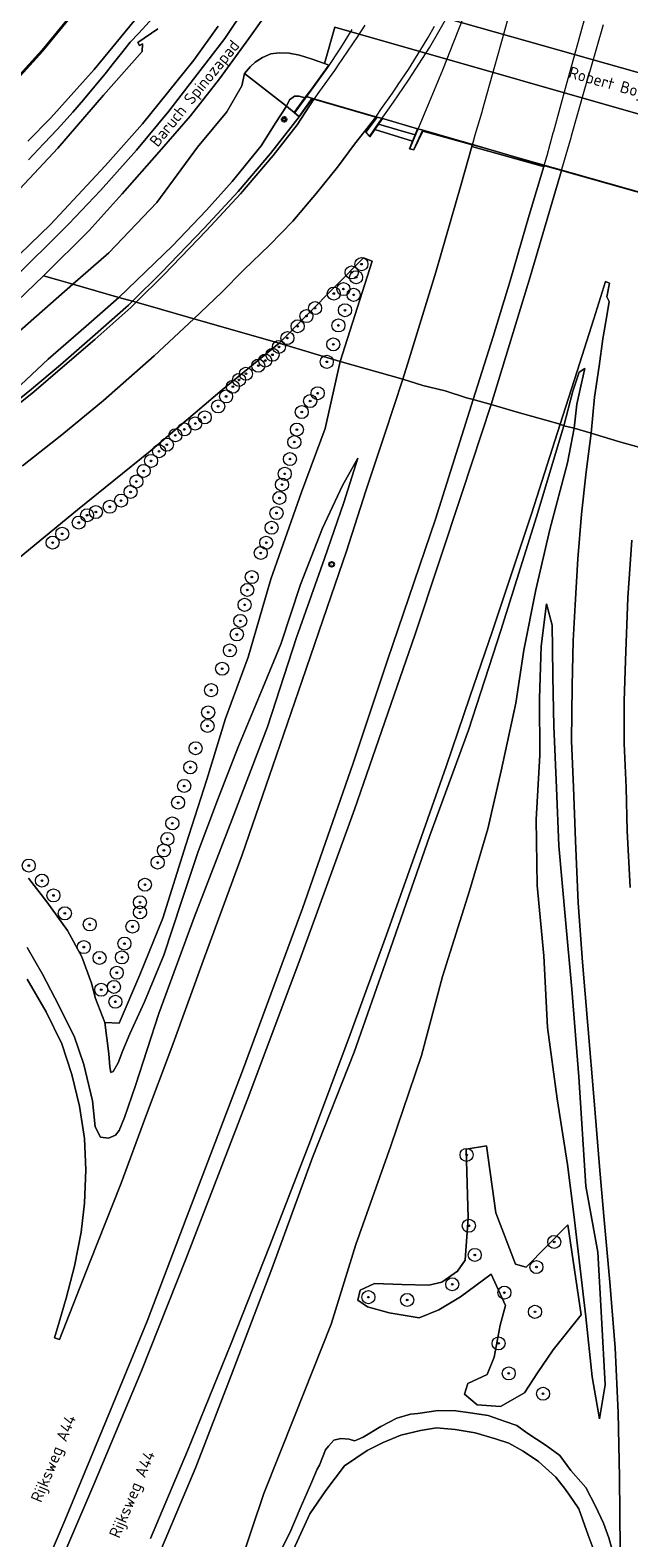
# Model space of a CAD drawing. Header units: metres. Extents: x 89394 to 92106, y 463550 to 466167.
# Tile 72 of 112: x 91070 to 91162, y 464710 to 464941. Entities that reach past the tile are written whole.
import ezdxf
from ezdxf.enums import TextEntityAlignment as Align

# ---------------------------------------------------------------- set-up
doc = ezdxf.new("R2010")
doc.units = ezdxf.units.M
for name, color, linetype, lineweight in [('B-PV-GR-BOOM-S', 90, 'Continuous', 25), ('B-PV-GR-GRAS-GV', 60, 'Continuous', 13), ('B-PV-GR-GROENVOORZIENING-GV', 80, 'Continuous', 18), ('B-PV-GR-STRUIK-GV', 90, 'Continuous', 13), ('B-PV-GW-TALUD_KRUIN-G', 90, 'Continuous', 18), ('B-PV-IE-MEUBILAIR-S', 7, 'Continuous', 25), ('B-PV-KW-KUNSTWERK-GV', 170, 'Continuous', 18), ('B-PV-OG-BEBOUWING-GV', 7, 'Continuous', 35), ('B-PV-OG-TERREIN_BEGROEID-GV', 7, 'Continuous', 18), ('B-PV-OG-TERREIN_OEVER-GV', 7, 'Continuous', 18), ('B-PV-OG-TOPOGRAFIE-T18', 1, 'Continuous', 18), ('B-PV-OG-WATER_SLOOT-GV', 120, 'Continuous', 18), ('B-PV-VH-VERHARDING_ASFALT-GV', 210, 'Continuous', 18), ('B-PV-VH-VERHARDING_BETONSTRAATSTEEN-GV', 190, 'Continuous', 18), ('B-PV-VH-VERHARDING_GESLOTEN-GV', 210, 'Continuous', 18), ('B-PV-VH-VERHARDING_OPEN-GV', 40, 'Continuous', 18), ('B-PV-VH-VERHARDING_STRAATBAKSTEEN-GV', 40, 'Continuous', 18)]:
    doc.layers.add(name, color=color, linetype=linetype, lineweight=lineweight)
doc.styles.add('NLCS-ISO', font='NLCS-ISO.ttf')
doc.styles.add('NLCS-ISO-M500-T18', font='NLCS-ISO.ttf', dxfattribs={"height": 0.9})

# ---------------------------------------------------------------- blocks, each defined once
blk = doc.blocks.new('SIE-MEUBILAIR_PAAL_VRI-SO')
blk.add_circle((0, 0), 0.75)
at = {"style": 'NLCS-ISO'}
blk.add_text('vri', height=0.75, dxfattribs=at).set_placement((-0.08, 0.07), align=Align.MIDDLE_CENTER)
blk = doc.blocks.new('SIE-MEUBILAIR_PAAL_LICHTMAST-SO')
for points in [[(-0.62, 0), (-1, 0)], [(-0.71, 0.71), (-0.44, 0.44)], [(0, 1), (0, 0.62)], [(0.44, 0.44), (0.71, 0.71)], [(1, 0), (0.62, 0)], [(-0.71, -0.71), (-0.44, -0.44)], [(0, -0.62), (0, -1)], [(0.44, -0.44), (0.71, -0.71)]]:
    blk.add_lwpolyline(points)
blk.add_circle((0, 0), 0.5)
blk = doc.blocks.new('SGR-BOOM_GBKN-SO')
at = {"linetype": 'ByBlock', "lineweight": 18}
h = blk.add_hatch(color=0, dxfattribs=at)
h.dxf.hatch_style = 1
edge = h.paths.add_edge_path()
edge.add_arc((0, 0), 0.25, 0, 360)
at = {"color": 0, "linetype": 'ByBlock', "lineweight": 18}
for radius in [2, 0.25]:
    blk.add_circle((0, 0), radius, dxfattribs=at)
at = {"color": 0, "linetype": 'ByBlock', "lineweight": 18, "style": 'NLCS-ISO'}
blk.add_attdef('SOORT', (2.5, 0), '', height=1.5, dxfattribs=at)

msp = doc.modelspace()

# ---------------------------------------------------------------- linework, layer by layer
at = {"layer": 'B-PV-GR-GRAS-GV', "flags": 128}
for points in [[(91155.03, 464889.023), (91154.198, 464888.469), (91153.21, 464885.547), (91151.835, 464880.23), (91153.398, 464879.849), (91153.833, 464883.538), (91154.536, 464886.783)], [(91157.31, 464727.891), (91158.138, 464733.077), (91157.596, 464743.398), (91157.016, 464753.463), (91155.22, 464763.557), (91154.099, 464780.355), (91153.027, 464793.781), (91152.073, 464804.449), (91151.083, 464815.763), (91150.72, 464824.666), (91150.315, 464834.162), (91150.128, 464841.778), (91150.074, 464846.127), (91150.031, 464849.631), (91149.158, 464852.91), (91148.373, 464846.397), (91148.103, 464838.371), (91148.127, 464829.68), (91147.561, 464819.809), (91147.744, 464809.679), (91148.76, 464798.916), (91149.32, 464787.917), (91150.804, 464776.95), (91152.375, 464766.871), (91153.382, 464759.197), (91155.209, 464743.509), (91156.169, 464734.321)]]:
    msp.add_lwpolyline(points, close=True, dxfattribs=at)
for points in [[(91102.129, 464705.326), (91105.832, 464716.408), (91110.567, 464728.247), (91116.156, 464742.412), (91119.972, 464754.613), (91125.335, 464769.763), (91129.99, 464783.625), (91133.237, 464795.757), (91137.39, 464808.893), (91140.197, 464818.37), (91142.198, 464827.288), (91144.48, 464837.67), (91145.674, 464845.823), (91147.527, 464855.075), (91149.687, 464864.329), (91152.398, 464874.551), (91153.398, 464879.849), (91151.835, 464880.23), (91147.656, 464866.285), (91142.148, 464848.822), (91137.198, 464833.557), (91131.291, 464817.35), (91124.855, 464798.846), (91119.693, 464784.145), (91113.333, 464767.959), (91107.098, 464750.871), (91100.835, 464734.504), (91095.453, 464720.441), (91089.207, 464705.68)], [(91069.605, 464800.199), (91071.934, 464796.076), (91073.8, 464792.449), (91076.794, 464786.609), (91078.248, 464782.246), (91079.582, 464776.661), (91080.014, 464772.662), (91080.835, 464771.101), (91082.041, 464770.931), (91083.124, 464771.409), (91083.664, 464772.103), (91084.501, 464774.127), (91086.205, 464779.017), (91089.754, 464790.057), (91095.164, 464804.786), (91101.013, 464819.887), (91106.403, 464834.053), (91110.84, 464847.733), (91115.158, 464859.862), (91118.136, 464868.453), (91120.25, 464875.245), (91117.921, 464871.069), (91114.866, 464864.549), (91111.451, 464855.87), (91108.481, 464846.726), (91105.681, 464840.005), (91101.86, 464830.817), (91098.75, 464822.792), (91095.768, 464814.911), (91093.236, 464807.236), (91090.527, 464799.027), (91087.585, 464791.848), (91085.309, 464786.939), (91084.243, 464784.398), (91083.518, 464782.508), (91082.775, 464781.161), (91082.415, 464781.01), (91082.276, 464781.895), (91082.096, 464783.877), (91081.487, 464788.687), (91080.051, 464792.368), (91079.421, 464794.732), (91077.949, 464798.751), (91075.749, 464802.811), (91072.572, 464807.184), (91069.78, 464810.846)]]:
    msp.add_lwpolyline(points, dxfattribs=at)
at = {"layer": 'B-PV-GR-GROENVOORZIENING-GV', "flags": 128}
for points in [[(91083.639, 464899.921), (91091.836, 464907.845), (91097.052, 464913.311), (91101.013, 464917.726), (91105.452, 464923.163), (91107.686, 464926.76), (91109.34, 464929.261), (91102.906, 464934.292), (91102.501, 464932.375), (91100.167, 464928.388), (91095.683, 464922.964), (91089.477, 464914.469), (91082.077, 464906.779), (91076.583, 464901.962)], [(91109.34, 464929.261), (91107.686, 464926.76), (91105.452, 464923.163), (91101.013, 464917.726), (91097.052, 464913.311), (91091.836, 464907.845), (91083.639, 464899.921), (91085.705, 464899.374), (91090.188, 464903.73), (91096.683, 464910.551), (91101.897, 464916.177), (91106.888, 464922.011), (91111.248, 464927.624), (91110.515, 464928.302)], [(91128.635, 464923.914), (91122.86, 464925.692), (91122.071, 464924.554), (91121.441, 464925.271), (91123.138, 464927.548), (91122.996, 464927.589), (91119.75, 464923.462), (91117.15, 464919.927), (91113.91, 464915.927), (91110.272, 464911.653), (91106.717, 464907.944), (91102.807, 464904.15), (91099.339, 464900.687), (91095.146, 464896.647), (91108.222, 464892.91), (91121.113, 464905.994), (91122.446, 464905.482), (91117.557, 464890.116), (91127.127, 464887.392), (91128.146, 464890.495), (91132.223, 464903.791), (91136.024, 464917.107), (91137.708, 464923.074), (91137.779, 464923.325), (91130.213, 464925.463), (91128.86, 464922.573), (91128.152, 464922.743)], [(91128.635, 464923.914), (91129.026, 464924.856), (91126.386, 464925.623), (91123.434, 464926.518), (91122.86, 464925.692)], [(91117.557, 464890.116), (91122.446, 464905.482), (91121.113, 464905.994), (91108.222, 464892.91)], [(91153.398, 464879.849), (91156.001, 464879.102), (91156.53, 464884.627), (91157.256, 464889.366), (91157.82, 464893.599), (91158.453, 464897.434), (91158.786, 464899.318), (91158.423, 464900.001), (91158.805, 464902.127), (91158.206, 464902.396), (91156.413, 464896.65), (91153.87, 464888.591), (91151.264, 464880.497), (91151.835, 464880.23), (91153.21, 464885.547), (91154.198, 464888.469), (91155.03, 464889.023), (91154.536, 464886.783), (91153.833, 464883.538)], [(91157.016, 464753.463), (91157.596, 464743.398), (91158.138, 464733.077), (91157.31, 464727.891), (91156.169, 464734.321), (91155.209, 464743.509), (91153.382, 464759.197), (91152.375, 464766.871), (91150.804, 464776.95), (91149.32, 464787.917), (91148.76, 464798.916), (91147.744, 464809.679), (91147.561, 464819.809), (91148.127, 464829.68), (91148.103, 464838.371), (91148.373, 464846.397), (91149.158, 464852.91), (91150.031, 464849.631), (91150.074, 464846.127), (91150.128, 464841.778), (91150.315, 464834.162), (91150.72, 464824.666), (91151.083, 464815.763), (91152.073, 464804.449), (91153.027, 464793.781), (91154.099, 464780.355), (91155.22, 464763.557)], [(91152.451, 464757.629), (91154.497, 464743.805), (91150.194, 464738.438), (91147.812, 464734.915), (91145.781, 464731.84), (91142.129, 464729.787), (91138.529, 464729.995), (91136.59, 464731.646), (91137.099, 464733.304), (91140.085, 464734.682), (91141.172, 464737.349), (91142.068, 464742.231), (91142.894, 464745.281), (91140.673, 464750.061), (91135.988, 464746.594), (91132.65, 464744.615), (91129.642, 464743.359), (91125.054, 464744.158), (91121.712, 464745.052), (91120.241, 464746.099), (91120.593, 464747.607), (91122.828, 464748.655), (91126.984, 464748.467), (91131.13, 464748.359), (91133.126, 464748.855), (91135.545, 464750.527), (91136.692, 464752.221), (91137.158, 464758.728), (91136.855, 464769.262), (91139.973, 464769.771), (91141.424, 464759.47), (91144.436, 464751.58), (91146.029, 464751.166)]]:
    msp.add_lwpolyline(points, close=True, dxfattribs=at)
for points in [[(91065.197, 464883.322), (91072.791, 464890.455), (91078.623, 464895.507), (91083.639, 464899.921), (91076.583, 464901.962), (91066.334, 464892.919)], [(91065.9, 464882.321), (91070.267, 464885.864), (91074.687, 464889.608), (91079.598, 464893.862), (91085.095, 464898.736), (91085.705, 464899.374), (91083.639, 464899.921), (91078.623, 464895.507), (91072.791, 464890.455), (91065.197, 464883.322)], [(91067.47, 464859.243), (91077.31, 464867.34), (91088.433, 464876.347), (91099.458, 464885.772), (91108.222, 464892.91), (91095.146, 464896.647), (91089.033, 464890.956), (91081.256, 464884.11), (91074.879, 464878.826), (91068.846, 464874.1)], [(91069.78, 464810.846), (91072.572, 464807.184), (91075.749, 464802.811), (91077.949, 464798.751), (91079.421, 464794.732), (91080.051, 464792.368), (91081.487, 464788.687), (91083.657, 464788.581), (91086.839, 464795.99), (91090.348, 464804.688), (91093.876, 464815.964), (91097.12, 464825.939), (91099.995, 464835.348), (91103.429, 464844.728), (91106.904, 464856.68), (91111.628, 464870.034), (91115.228, 464879.83), (91117.557, 464890.116), (91108.222, 464892.91), (91099.458, 464885.772), (91088.433, 464876.347), (91077.31, 464867.34), (91067.47, 464859.243)], [(91069.573, 464795.341), (91072.5, 464790.299), (91074.888, 464785.384), (91076.436, 464780.682), (91077.58, 464775.854), (91078.377, 464770.903), (91078.581, 464766.092), (91078.388, 464760.976), (91077.864, 464756.526), (91076.827, 464751.31), (91075.535, 464746.386), (91074.495, 464742.68), (91073.762, 464740.297), (91074.536, 464740.028), (91079.187, 464751.927), (91083.966, 464764.015), (91087.717, 464774.147), (91091.73, 464784.897), (91096.782, 464798.698), (91102.51, 464814.421), (91107.219, 464828.08), (91111.749, 464841.176), (91116.169, 464854.126), (91118.529, 464860.992), (91121.481, 464870.247), (91124.371, 464879.007), (91127.127, 464887.392), (91117.557, 464890.116), (91115.228, 464879.83), (91111.628, 464870.034), (91106.904, 464856.68), (91103.429, 464844.728), (91099.995, 464835.348), (91097.12, 464825.939), (91093.876, 464815.964), (91090.348, 464804.688), (91086.839, 464795.99), (91083.657, 464788.581), (91081.487, 464788.687), (91082.096, 464783.877), (91082.276, 464781.895), (91082.415, 464781.01), (91082.775, 464781.161), (91083.518, 464782.508), (91084.243, 464784.398), (91085.309, 464786.939), (91087.585, 464791.848), (91090.527, 464799.027), (91093.236, 464807.236), (91095.768, 464814.911), (91098.75, 464822.792), (91101.86, 464830.817), (91105.681, 464840.005), (91108.481, 464846.726), (91111.451, 464855.87), (91114.866, 464864.549), (91117.921, 464871.069), (91120.25, 464875.245), (91118.136, 464868.453), (91115.158, 464859.862), (91110.84, 464847.733), (91106.403, 464834.053), (91101.013, 464819.887), (91095.164, 464804.786), (91089.754, 464790.057), (91086.205, 464779.017), (91084.501, 464774.127), (91083.664, 464772.103), (91083.124, 464771.409), (91082.041, 464770.931), (91080.835, 464771.101), (91080.014, 464772.662), (91079.582, 464776.661), (91078.248, 464782.246), (91076.794, 464786.609), (91073.8, 464792.449), (91071.934, 464796.076), (91069.605, 464800.199)], [(91089.207, 464705.68), (91095.453, 464720.441), (91100.835, 464734.504), (91107.098, 464750.871), (91113.333, 464767.959), (91119.693, 464784.145), (91124.855, 464798.846), (91131.291, 464817.35), (91137.198, 464833.557), (91142.148, 464848.822), (91147.656, 464866.285), (91151.835, 464880.23), (91151.264, 464880.497), (91146.872, 464866.705), (91140.894, 464848.794), (91137.411, 464838.671), (91133.812, 464827.982), (91130.035, 464817.2), (91124.659, 464802.113), (91119.085, 464786.847), (91112.993, 464770.596), (91106.788, 464754.441), (91100.783, 464739.302), (91094.175, 464722.977), (91088.484, 464709.5)], [(91160.471, 464707.942), (91160.365, 464718.884), (91160.169, 464728.845), (91159.697, 464738.766), (91158.882, 464748.847), (91157.957, 464758.941), (91157.298, 464766.607), (91156.479, 464776.673), (91155.498, 464788.209), (91154.661, 464797.932), (91154.015, 464807.017), (91153.619, 464816.532), (91153.305, 464824.797), (91153.004, 464831.918), (91153.079, 464840.313), (91153.254, 464847.248), (91153.545, 464852.783), (91153.995, 464859.817), (91154.55, 464866.665), (91155.245, 464873.157), (91156.001, 464879.102), (91153.398, 464879.849), (91152.398, 464874.551), (91149.687, 464864.329), (91147.527, 464855.075), (91145.674, 464845.823), (91144.48, 464837.67), (91142.198, 464827.288), (91140.197, 464818.37), (91137.39, 464808.893), (91133.237, 464795.757), (91129.99, 464783.625), (91125.335, 464769.763), (91119.972, 464754.613), (91116.156, 464742.412), (91110.567, 464728.247), (91105.832, 464716.408), (91102.129, 464705.326)], [(91162.267, 464862.71), (91161.633, 464853.85), (91161.265, 464844.217), (91161.063, 464837.996), (91161.066, 464831.478), (91161.394, 464824.753), (91161.553, 464818.085), (91161.993, 464809.406)], [(91108.192, 464707.168), (91109.844, 464710.378), (91111.413, 464714.115), (91113.184, 464718.224), (91114.046, 464720.153), (91114.374, 464720.757), (91115.308, 464723.092), (91115.744, 464723.698), (91116.557, 464724.618), (91117.654, 464724.85), (91118.95, 464724.763), (91119.751, 464724.491), (91120.254, 464724.713), (91121.078, 464725.049), (91123.798, 464726.693), (91126.212, 464727.992), (91128.345, 464728.575), (91129.442, 464728.694), (91132.544, 464729.165), (91135.282, 464729.121), (91137.455, 464728.814), (91140.214, 464728.405), (91142.815, 464727.465), (91144.63, 464726.854), (91146.17, 464725.746), (91149.125, 464723.778), (91151.203, 464722.23), (91152.89, 464719.929), (91155.19, 464717.333), (91156.691, 464714.46), (91157.903, 464711.862), (91158.741, 464709.636), (91159.33, 464707.409)]]:
    msp.add_lwpolyline(points, dxfattribs=at)
at = {"layer": 'B-PV-GR-STRUIK-GV', "flags": 128}
msp.add_lwpolyline([(91154.497, 464743.805), (91152.451, 464757.629), (91146.029, 464751.166), (91144.436, 464751.58), (91141.424, 464759.47), (91139.973, 464769.771), (91136.855, 464769.262), (91137.158, 464758.728), (91136.692, 464752.221), (91135.545, 464750.527), (91133.126, 464748.855), (91131.13, 464748.359), (91126.984, 464748.467), (91122.828, 464748.655), (91120.593, 464747.607), (91120.241, 464746.099), (91121.712, 464745.052), (91125.054, 464744.158), (91129.642, 464743.359), (91132.65, 464744.615), (91135.988, 464746.594), (91140.673, 464750.061), (91142.894, 464745.281), (91142.068, 464742.231), (91141.172, 464737.349), (91140.085, 464734.682), (91137.099, 464733.304), (91136.59, 464731.646), (91138.529, 464729.995), (91142.129, 464729.787), (91145.781, 464731.84), (91147.812, 464734.915), (91150.194, 464738.438)], close=True, dxfattribs=at)
at = {"layer": 'B-PV-GW-TALUD_KRUIN-G', "flags": 128}
for points in [[(91109.34, 464929.261), (91109.807, 464930.249), (91110.573, 464930.824), (91111.251, 464930.8), (91112.154, 464930.54)], [(91083.639, 464899.921), (91091.836, 464907.845), (91097.052, 464913.311), (91101.013, 464917.726), (91105.452, 464923.163), (91107.686, 464926.76), (91109.34, 464929.261)], [(91065.197, 464883.322), (91072.791, 464890.455), (91078.623, 464895.507), (91083.639, 464899.921)], [(91155.03, 464889.023), (91154.198, 464888.469), (91153.21, 464885.547), (91151.835, 464880.23)], [(91151.835, 464880.23), (91147.656, 464866.285), (91142.148, 464848.822), (91137.198, 464833.557), (91131.291, 464817.35), (91124.855, 464798.846), (91119.693, 464784.145), (91113.333, 464767.959), (91107.098, 464750.871), (91100.835, 464734.504), (91095.453, 464720.441), (91089.207, 464705.68), (91082.732, 464690.707), (91076.506, 464676.088), (91068.788, 464659.138), (91062.338, 464644.721), (91059.004, 464636.829)], [(91069.605, 464800.199), (91071.934, 464796.076), (91073.8, 464792.449), (91076.794, 464786.609), (91078.248, 464782.246), (91079.582, 464776.661), (91080.014, 464772.662), (91080.835, 464771.101), (91082.041, 464770.931), (91083.124, 464771.409), (91083.664, 464772.103), (91084.501, 464774.127), (91086.205, 464779.017), (91089.754, 464790.057), (91095.164, 464804.786), (91101.013, 464819.887), (91106.403, 464834.053), (91110.84, 464847.733), (91115.158, 464859.862), (91118.136, 464868.453), (91120.25, 464875.245)], [(91157.31, 464727.891), (91158.138, 464733.077), (91157.596, 464743.398), (91157.016, 464753.463), (91155.22, 464763.557), (91154.099, 464780.355), (91153.027, 464793.781), (91152.073, 464804.449), (91151.083, 464815.763), (91150.72, 464824.666), (91150.315, 464834.162), (91150.128, 464841.778), (91150.074, 464846.127), (91150.031, 464849.631), (91149.158, 464852.91)]]:
    msp.add_lwpolyline(points, dxfattribs=at)
at = {"layer": 'B-PV-KW-KUNSTWERK-GV', "flags": 128}
for points in [[(91128.214, 464922.774), (91128.832, 464922.631), (91130.186, 464925.523), (91170.235, 464914.198), (91169.794, 464911.89), (91170.516, 464911.75), (91171.298, 464915.62), (91173.033, 464923.93), (91175.282, 464934.395), (91177.711, 464945.339), (91176.95, 464945.531), (91176.351, 464942.798), (91140.678, 464952.728), (91141.624, 464955.578), (91141.065, 464955.78), (91139.803, 464952.429), (91138.879, 464949.853), (91137.64, 464946.293), (91136.441, 464942.98), (91135.035, 464939.356), (91133.255, 464934.814), (91130.682, 464928.676)], [(91113.509, 464930.352), (91122.996, 464927.589), (91123.138, 464927.548), (91121.441, 464925.271), (91122.071, 464924.554), (91122.86, 464925.692), (91123.434, 464926.518), (91124.027, 464927.371), (91123.024, 464927.66), (91113.497, 464930.401), (91112.344, 464930.733), (91113.199, 464931.922), (91112.154, 464930.54), (91110.515, 464928.302), (91111.248, 464927.624), (91113.263, 464930.424)], [(91129.425, 464925.819), (91129.026, 464924.856), (91128.635, 464923.914), (91128.152, 464922.743), (91128.86, 464922.573), (91130.213, 464925.463), (91137.779, 464923.325), (91137.708, 464923.074), (91148.784, 464920.004), (91148.83, 464920.157), (91137.668, 464923.44), (91130.063, 464925.635)]]:
    msp.add_lwpolyline(points, close=True, dxfattribs=at)
msp.add_lwpolyline([(91119.325, 464941.053), (91117.594, 464938.208), (91115.591, 464935.198), (91113.092, 464931.732), (91110.59, 464928.294), (91111.241, 464927.699), (91113.241, 464930.482), (91123.22, 464927.575), (91121.504, 464925.277), (91122.066, 464924.637), (91123.482, 464926.712), (91125.73, 464929.889), (91128.031, 464933.254), (91131.272, 464938.309), (91134.26, 464943.509)], dxfattribs=at)
at = {"layer": 'B-PV-OG-BEBOUWING-GV', "flags": 128}
msp.add_lwpolyline([(91079.958, 464947.638), (91072.165, 464949.86), (91070.439, 464950.352), (91051.358, 464955.791), (91041.045, 464958.731), (91008.016, 464968.147), (91005.92, 464964.608), (91005.018, 464963.085), (91002.246, 464958.405), (90986.625, 464932.028), (90984.551, 464928.526), (90998.96, 464920.004), (90996.445, 464915.752), (91027.541, 464897.342), (91042.069, 464909.271), (91046.251, 464912.695), (91050.339, 464916.214), (91054.382, 464919.795), (91063.467, 464928.493), (91071.944, 464937.816)], close=True, dxfattribs=at)
at = {"layer": 'B-PV-OG-TERREIN_BEGROEID-GV', "flags": 128}
for points in [[(91121.98, 464946.168), (91175.105, 464931.049), (91176.013, 464934.215), (91176.457, 464935.968), (91176.704, 464936.781), (91176.111, 464937.172), (91176.908, 464941.054)], [(91066.867, 464902.184), (91075.962, 464911.204), (91080.845, 464916.348), (91086.361, 464922.536), (91091.281, 464928.499), (91099.892, 464939.644), (91103.279, 464944.772)], [(91098.865, 464941.548), (91095.125, 464936.336), (91087.24, 464926.584), (91081.553, 464920.11), (91073.172, 464911.099), (91065.221, 464903.484)], [(91105.95, 464943.007), (91103.545, 464939.674), (91099.035, 464933.445), (91094.61, 464927.805), (91089.824, 464922.245), (91084.159, 464915.799), (91079.089, 464910.202), (91072.075, 464903.225), (91074.08, 464902.667), (91076.583, 464901.962), (91082.077, 464906.779), (91089.477, 464914.469), (91095.683, 464922.964), (91100.167, 464928.388), (91102.501, 464932.375), (91102.906, 464934.292), (91103.828, 464935.372), (91104.54, 464936.004), (91105.643, 464936.748), (91106.9, 464937.302), (91108.219, 464937.456), (91109.757, 464937.404), (91111.297, 464937.118), (91113.283, 464936.484), (91115.164, 464935.82), (91116.74, 464941.381)], [(91173.915, 464925.04), (91116.74, 464941.381), (91115.164, 464935.82), (91115.833, 464935.584), (91113.199, 464931.922), (91112.344, 464930.733), (91113.497, 464930.401), (91123.024, 464927.66), (91124.027, 464927.371), (91124.226, 464927.314), (91129.425, 464925.819), (91130.063, 464925.635), (91137.668, 464923.44), (91148.83, 464920.157), (91148.923, 464920.13), (91149.993, 464919.825), (91150.742, 464919.611), (91151.442, 464919.412), (91169.912, 464914.168)], [(91066.334, 464892.919), (91076.583, 464901.962), (91074.08, 464902.667), (91072.075, 464903.225), (91066.735, 464898.089)]]:
    msp.add_lwpolyline(points, dxfattribs=at)
at = {"layer": 'B-PV-OG-TERREIN_OEVER-GV', "flags": 128}
for points in [[(91065.221, 464903.484), (91073.172, 464911.099), (91081.553, 464920.11), (91087.24, 464926.584), (91095.125, 464936.336), (91098.865, 464941.548)], [(91086.768, 464943.299), (91079.828, 464934.903), (91073.193, 464927.493), (91069.695, 464923.891)], [(91069.801, 464921.029), (91072.066, 464923.485), (91073.29, 464924.754), (91074.771, 464926.367), (91076.577, 464928.344), (91078.196, 464930.235), (91081.742, 464934.493), (91082.622, 464935.611), (91084.019, 464937.4), (91085.389, 464939.112), (91086.716, 464940.499), (91089.33, 464943.377)], [(91089.61, 464941.118), (91086.526, 464939.049), (91086.776, 464938.605), (91087.254, 464938.831), (91087.191, 464937.673), (91081.294, 464930.965), (91074.284, 464922.855), (91068.469, 464916.605)], [(91159.33, 464707.409), (91158.741, 464709.636), (91157.903, 464711.862), (91156.691, 464714.46), (91155.19, 464717.333), (91152.89, 464719.929), (91151.203, 464722.23), (91149.125, 464723.778), (91146.17, 464725.746), (91144.63, 464726.854), (91142.815, 464727.465), (91140.214, 464728.405), (91137.455, 464728.814), (91135.282, 464729.121), (91132.544, 464729.165), (91129.442, 464728.694), (91128.345, 464728.575), (91126.212, 464727.992), (91123.798, 464726.693), (91121.078, 464725.049), (91120.254, 464724.713), (91119.751, 464724.491), (91118.95, 464724.763), (91117.654, 464724.85), (91116.557, 464724.618), (91115.744, 464723.698), (91115.308, 464723.092), (91114.374, 464720.757), (91114.046, 464720.153), (91113.184, 464718.224), (91111.413, 464714.115), (91109.844, 464710.378), (91108.192, 464707.168)], [(91109.852, 464706.62), (91112.896, 464713.272), (91115.375, 464716.863), (91118.207, 464720.681), (91121.682, 464723.026), (91124.163, 464724.249), (91126.82, 464725.347), (91129.88, 464726.091), (91132.311, 464726.508), (91135.183, 464726.258), (91138.218, 464725.744), (91141.355, 464724.826), (91143.409, 464724.134), (91145.588, 464722.889), (91147.957, 464721.328), (91150.591, 464718.899), (91152.066, 464717.023), (91153.263, 464715.323), (91154.133, 464714.077), (91155.559, 464710.009), (91156.946, 464706.332)]]:
    msp.add_lwpolyline(points, dxfattribs=at)
at = {"layer": 'B-PV-OG-WATER_SLOOT-GV', "flags": 128}
for points in [[(91089.33, 464943.377), (91086.716, 464940.499), (91085.389, 464939.112), (91084.019, 464937.4), (91082.622, 464935.611), (91081.742, 464934.493), (91078.196, 464930.235), (91076.577, 464928.344), (91074.771, 464926.367), (91073.29, 464924.754), (91072.066, 464923.485), (91069.801, 464921.029)], [(91068.469, 464916.605), (91074.284, 464922.855), (91081.294, 464930.965), (91087.191, 464937.673), (91087.254, 464938.831), (91086.776, 464938.605), (91086.526, 464939.049), (91089.61, 464941.118)], [(91156.946, 464706.332), (91155.559, 464710.009), (91154.133, 464714.077), (91153.263, 464715.323), (91152.066, 464717.023), (91150.591, 464718.899), (91147.957, 464721.328), (91145.588, 464722.889), (91143.409, 464724.134), (91141.355, 464724.826), (91138.218, 464725.744), (91135.183, 464726.258), (91132.311, 464726.508), (91129.88, 464726.091), (91126.82, 464725.347), (91124.163, 464724.249), (91121.682, 464723.026), (91118.207, 464720.681), (91115.375, 464716.863), (91112.896, 464713.272), (91109.852, 464706.62)]]:
    msp.add_lwpolyline(points, dxfattribs=at)
at = {"layer": 'B-PV-VH-VERHARDING_ASFALT-GV', "flags": 128}
for points in [[(91145.713, 464951.632), (91145.555, 464951.068), (91145.27, 464950.04), (91144.222, 464946.262), (91144.058, 464945.67), (91142.108, 464938.639), (91141.198, 464935.359), (91139.331, 464928.629), (91139.257, 464928.363), (91138.203, 464924.829), (91137.864, 464923.629), (91137.708, 464923.074), (91148.784, 464920.004), (91148.935, 464920.532), (91149.253, 464921.69), (91150.214, 464925.184), (91150.287, 464925.451), (91152.248, 464932.582), (91153.114, 464935.733), (91154.989, 464942.554), (91155.152, 464943.146), (91156.193, 464946.932), (91156.482, 464947.982), (91156.624, 464948.499)], [(91103.279, 464944.772), (91099.892, 464939.644), (91091.281, 464928.499), (91086.361, 464922.536), (91080.845, 464916.348), (91075.962, 464911.204), (91066.867, 464902.184), (91062.878, 464898.494), (91059.039, 464895.214), (91056.764, 464893.34), (91058.4, 464890.958), (91058.743, 464891.234), (91062.759, 464894.58), (91066.735, 464898.089), (91072.075, 464903.225), (91079.089, 464910.202), (91084.159, 464915.799), (91089.824, 464922.245), (91094.61, 464927.805), (91099.035, 464933.445), (91103.545, 464939.674), (91105.95, 464943.007)]]:
    msp.add_lwpolyline(points, close=True, dxfattribs=at)
for points in [[(91121.312, 464941.719), (91120.201, 464939.955), (91117.158, 464935.443), (91116.996, 464935.204), (91116.681, 464934.737), (91114.391, 464931.584), (91113.509, 464930.352), (91122.996, 464927.589), (91123.898, 464928.892), (91125.577, 464931.266), (91126.292, 464932.337), (91126.452, 464932.577), (91128.015, 464934.918), (91130.31, 464938.646), (91131.03, 464939.816), (91132.004, 464941.561)], [(91157.835, 464941.743), (91155.904, 464934.997), (91155.013, 464931.886), (91152.949, 464924.678), (91152.873, 464924.413), (91151.88, 464920.943), (91151.482, 464919.553), (91151.442, 464919.412), (91169.912, 464914.168), (91170.231, 464914.252), (91170.521, 464915.647), (91171.234, 464919.086), (91171.291, 464919.358), (91172.014, 464922.843), (91173.02, 464927.36), (91173.676, 464930.304), (91174.188, 464932.6), (91175.04, 464936.838), (91175.162, 464937.442), (91175.94, 464941.314)], [(91066.774, 464692.142), (91075.356, 464712.258), (91082.339, 464729.189), (91087.947, 464742.876), (91093.969, 464758.604), (91102.588, 464781.271), (91111.774, 464806.147), (91119.552, 464828.473), (91124.792, 464844.299), (91132.162, 464865.917), (91137.926, 464884.27), (91136.914, 464884.498), (91133.631, 464885.614), (91130.205, 464886.402), (91127.127, 464887.392), (91124.371, 464879.007), (91121.481, 464870.247), (91118.529, 464860.992), (91116.169, 464854.126), (91111.749, 464841.176), (91107.219, 464828.08), (91102.51, 464814.421), (91096.782, 464798.698), (91091.73, 464784.897), (91087.717, 464774.147), (91083.966, 464764.015), (91079.187, 464751.927), (91074.536, 464740.028), (91073.762, 464740.297), (91074.495, 464742.68), (91075.535, 464746.386), (91076.827, 464751.31), (91077.864, 464756.526), (91078.388, 464760.976), (91078.581, 464766.092), (91078.377, 464770.903), (91077.58, 464775.854), (91076.436, 464780.682), (91074.888, 464785.384), (91072.5, 464790.299), (91069.573, 464795.341)], [(91088.484, 464709.5), (91094.175, 464722.977), (91100.783, 464739.302), (91106.788, 464754.441), (91112.993, 464770.596), (91119.085, 464786.847), (91124.659, 464802.113), (91130.035, 464817.2), (91133.812, 464827.982), (91137.411, 464838.671), (91140.894, 464848.794), (91146.872, 464866.705), (91151.264, 464880.497), (91144.669, 464882.318), (91140.667, 464883.489), (91136.23, 464870.007), (91129.05, 464848.27), (91119.732, 464821.337), (91111.389, 464798.272), (91103.32, 464776.749), (91093.907, 464752.344), (91087.088, 464735.257), (91079.815, 464717.8), (91072.149, 464699.886)]]:
    msp.add_lwpolyline(points, dxfattribs=at)
at = {"layer": 'B-PV-VH-VERHARDING_BETONSTRAATSTEEN-GV', "flags": 128}
for points in [[(91079.958, 464947.638), (91071.944, 464937.816), (91063.467, 464928.493)], [(91069.695, 464923.891), (91073.193, 464927.493), (91079.828, 464934.903), (91086.768, 464943.299)]]:
    msp.add_lwpolyline(points, dxfattribs=at)
at = {"layer": 'B-PV-VH-VERHARDING_GESLOTEN-GV', "flags": 128}
for points in [[(91145.883, 464951.583), (91145.713, 464951.632), (91145.27, 464950.04), (91144.222, 464946.262), (91144.058, 464945.67), (91142.108, 464938.639), (91141.198, 464935.359), (91139.331, 464928.629), (91139.257, 464928.363), (91138.203, 464924.829), (91137.708, 464923.074), (91148.303, 464920.138), (91148.784, 464920.004), (91149.253, 464921.69), (91150.214, 464925.184), (91150.287, 464925.451), (91152.248, 464932.582), (91153.114, 464935.733), (91154.989, 464942.554), (91155.152, 464943.146), (91156.193, 464946.932), (91156.624, 464948.499), (91156.347, 464948.579)], [(91111.248, 464927.624), (91106.888, 464922.011), (91101.897, 464916.177), (91096.683, 464910.551), (91090.188, 464903.73), (91085.705, 464899.374), (91086.274, 464899.223), (91090.546, 464903.376), (91097.049, 464910.208), (91102.275, 464915.842), (91107.277, 464921.693), (91110.962, 464926.392), (91113.509, 464930.352), (91113.263, 464930.424)], [(91095.146, 464896.647), (91099.339, 464900.687), (91102.807, 464904.15), (91106.717, 464907.944), (91110.272, 464911.653), (91113.91, 464915.927), (91117.15, 464919.927), (91119.75, 464923.462), (91122.996, 464927.589), (91113.509, 464930.352), (91110.962, 464926.392), (91107.277, 464921.693), (91102.275, 464915.842), (91097.049, 464910.208), (91090.546, 464903.376), (91086.274, 464899.223), (91090.04, 464898.125), (91094.255, 464896.914)], [(91112.154, 464930.54), (91111.251, 464930.8), (91110.573, 464930.824), (91109.807, 464930.249), (91109.34, 464929.261), (91110.515, 464928.302)], [(91124.027, 464927.371), (91123.434, 464926.518), (91126.386, 464925.623), (91129.026, 464924.856), (91129.425, 464925.819), (91124.226, 464927.314)], [(91127.127, 464887.392), (91130.205, 464886.402), (91133.631, 464885.614), (91136.914, 464884.498), (91137.926, 464884.27), (91140.995, 464893.957), (91143.577, 464902.5), (91146.516, 464912.526), (91148.784, 464920.004), (91137.708, 464923.074), (91136.024, 464917.107), (91132.223, 464903.791), (91128.146, 464890.495)], [(91085.705, 464899.374), (91085.095, 464898.736), (91079.598, 464893.862), (91074.687, 464889.608), (91070.267, 464885.864), (91065.9, 464882.321), (91061.239, 464878.614), (91055.547, 464874.346), (91049.974, 464870.335), (91050.275, 464869.917), (91055.852, 464873.931), (91061.554, 464878.207), (91066.222, 464881.92), (91070.596, 464885.468), (91075.022, 464889.217), (91079.937, 464893.475), (91085.452, 464898.365), (91086.274, 464899.223)]]:
    msp.add_lwpolyline(points, close=True, dxfattribs=at)
for points in [[(91169.912, 464914.168), (91151.442, 464919.412), (91146.675, 464903.099), (91140.667, 464883.489), (91144.669, 464882.318), (91151.264, 464880.497), (91153.87, 464888.591), (91156.413, 464896.65), (91158.206, 464902.396), (91158.805, 464902.127), (91158.423, 464900.001), (91158.786, 464899.318), (91158.453, 464897.434), (91157.82, 464893.599), (91157.256, 464889.366), (91156.53, 464884.627), (91156.001, 464879.102), (91156.66, 464878.914), (91160.224, 464877.826), (91163.694, 464876.842)], [(91068.846, 464874.1), (91074.879, 464878.826), (91081.256, 464884.11), (91089.033, 464890.956), (91095.146, 464896.647), (91094.255, 464896.914), (91090.04, 464898.125), (91086.274, 464899.223), (91085.452, 464898.365), (91079.937, 464893.475), (91075.022, 464889.217), (91070.596, 464885.468), (91066.222, 464881.92)], [(91163.694, 464876.842), (91160.224, 464877.826), (91156.66, 464878.914), (91156.001, 464879.102), (91155.245, 464873.157), (91154.55, 464866.665), (91153.995, 464859.817), (91153.545, 464852.783), (91153.254, 464847.248), (91153.079, 464840.313), (91153.004, 464831.918), (91153.305, 464824.797), (91153.619, 464816.532), (91154.015, 464807.017), (91154.661, 464797.932), (91155.498, 464788.209), (91156.479, 464776.673), (91157.298, 464766.607), (91157.957, 464758.941), (91158.882, 464748.847), (91159.697, 464738.766), (91160.169, 464728.845), (91160.365, 464718.884), (91160.471, 464707.942)], [(91161.993, 464809.406), (91161.553, 464818.085), (91161.394, 464824.753), (91161.066, 464831.478), (91161.063, 464837.996), (91161.265, 464844.217), (91161.633, 464853.85), (91162.267, 464862.71)]]:
    msp.add_lwpolyline(points, dxfattribs=at)
at = {"layer": 'B-PV-VH-VERHARDING_OPEN-GV', "flags": 128}
for points in [[(91109.34, 464929.261), (91109.807, 464930.249), (91110.573, 464930.824), (91111.251, 464930.8), (91112.154, 464930.54), (91113.199, 464931.922), (91115.833, 464935.584), (91115.164, 464935.82), (91113.283, 464936.484), (91111.297, 464937.118), (91109.757, 464937.404), (91108.219, 464937.456), (91106.9, 464937.302), (91105.643, 464936.748), (91104.54, 464936.004), (91103.828, 464935.372), (91102.906, 464934.292)], [(91137.926, 464884.27), (91140.667, 464883.489), (91146.675, 464903.099), (91151.442, 464919.412), (91150.742, 464919.611), (91149.993, 464919.825), (91148.923, 464920.13), (91148.83, 464920.157), (91148.784, 464920.004), (91146.516, 464912.526), (91143.577, 464902.5), (91140.995, 464893.957)]]:
    msp.add_lwpolyline(points, close=True, dxfattribs=at)
msp.add_lwpolyline([(91072.149, 464699.886), (91079.815, 464717.8), (91087.088, 464735.257), (91093.907, 464752.344), (91103.32, 464776.749), (91111.389, 464798.272), (91119.732, 464821.337), (91129.05, 464848.27), (91136.23, 464870.007), (91140.667, 464883.489), (91137.926, 464884.27), (91132.162, 464865.917), (91124.792, 464844.299), (91119.552, 464828.473), (91111.774, 464806.147), (91102.588, 464781.271), (91093.969, 464758.604), (91087.947, 464742.876), (91082.339, 464729.189), (91075.356, 464712.258), (91066.774, 464692.142)], dxfattribs=at)
at = {"layer": 'B-PV-VH-VERHARDING_STRAATBAKSTEEN-GV', "flags": 128}
for points in [[(91175.105, 464931.049), (91121.98, 464946.168)], [(91116.74, 464941.381), (91173.915, 464925.04)]]:
    msp.add_lwpolyline(points, dxfattribs=at)

# ---------------------------------------------------------------- block references
at = {"layer": 'B-PV-GR-BOOM-S', "xscale": 0.5, "yscale": 0.5, "zscale": 0.5}
for p in [(91119.31, 464903.771), (91120.81, 464905.031), (91118.044, 464901.21), (91119.989, 464903.029), (91116.57, 464900.521), (91119.613, 464900.327), (91112.378, 464897.069), (91113.696, 464898.285), (91118.288, 464897.969), (91111.034, 464895.5), (91117.278, 464895.625), (91108.17, 464892.342), (91109.461, 464893.695), (91116.494, 464892.727), (91105, 464889.459), (91106.074, 464890.244), (91107.176, 464891.127), (91115.498, 464890.047), (91102.05, 464887.28), (91103.115, 464888.211), (91100.07, 464884.739), (91101.104, 464886.229), (91114.102, 464885.236), (91098.85, 464883.209), (91111.667, 464882.344), (91112.948, 464884.034), (91095.343, 464880.587), (91096.794, 464881.528), (91092.299, 464878.779), (91093.671, 464879.676), (91110.523, 464877.733), (91110.914, 464879.646), (91089.792, 464876.327), (91090.986, 464877.338), (91087.442, 464873.307), (91088.568, 464874.854), (91109.854, 464875.128), (91086.315, 464871.685), (91108.634, 464871.212), (91109.056, 464872.864), (91083.973, 464868.758), (91085.423, 464870.08), (91108.243, 464869.156), (91078.773, 464866.514), (91080.11, 464867.003), (91082.243, 464867.812), (91107.791, 464866.84), (91077.495, 464865.387), (91107.046, 464864.589), (91073.484, 464862.307), (91074.952, 464863.656), (91106.222, 464862.294), (91105.374, 464860.72), (91104.007, 464857.021), (91103.32, 464855.045), (91102.911, 464852.763), (91102.247, 464850.296), (91101.71, 464848.218), (91100.647, 464845.768), (91099.465, 464842.963), (91097.769, 464839.67), (91097.319, 464836.264), (91097.22, 464834.178), (91095.397, 464830.761), (91094.583, 464827.828), (91093.64, 464824.979), (91092.718, 464822.414), (91091.829, 464819.233), (91091.076, 464816.854), (91089.58, 464813.225), (91090.534, 464815.086), (91069.827, 464812.763), (91071.85, 464810.451), (91087.633, 464809.821), (91073.612, 464808.177), (91086.871, 464807.136), (91075.352, 464805.43), (91079.172, 464803.732), (91086.874, 464805.577), (91085.717, 464803.401), (91078.256, 464800.25), (91084.495, 464800.787), (91080.672, 464798.58), (91084.104, 464798.669), (91083.32, 464796.317), (91080.928, 464793.705), (91082.885, 464794.146), (91083.097, 464791.862), (91136.924, 464768.373), (91137.265, 464757.494), (91138.175, 464753.018), (91150.349, 464755.004), (91147.624, 464751.165), (91134.724, 464748.509), (91121.868, 464746.54), (91127.816, 464746.111), (91142.719, 464747.234), (91147.404, 464744.288), (91141.824, 464739.452), (91143.381, 464734.84), (91148.634, 464731.714)]:
    msp.add_blockref('SGR-BOOM_GBKN-SO', p, dxfattribs=at)
at = {"layer": 'B-PV-IE-MEUBILAIR-S', "xscale": 0.5, "yscale": 0.5, "zscale": 0.5}
for name, p in [('SIE-MEUBILAIR_PAAL_LICHTMAST-SO', (91108.964, 464927.251)), ('SIE-MEUBILAIR_PAAL_VRI-SO', (91116.25, 464858.98))]:
    msp.add_blockref(name, p, dxfattribs=at)

# ---------------------------------------------------------------- texts
at = {"layer": 'B-PV-OG-TOPOGRAFIE-T18', "style": 'NLCS-ISO-M500-T18'}
for s, rotation, p in [('Baruch Spinozapad', 51, (91095.425, 464931.093)), ('Robert Boyleviaduct', 344.3, (91162.852, 464931.401)), ('Rijksweg A44', 67.6, (91073.846, 464721.71)), ('Rijksweg A44', 67.1, (91085.888, 464716.205))]:
    msp.add_text(s, height=1.8, rotation=rotation, dxfattribs=at).set_placement(p, align=Align.MIDDLE)

doc.saveas('drawing.dxf')
